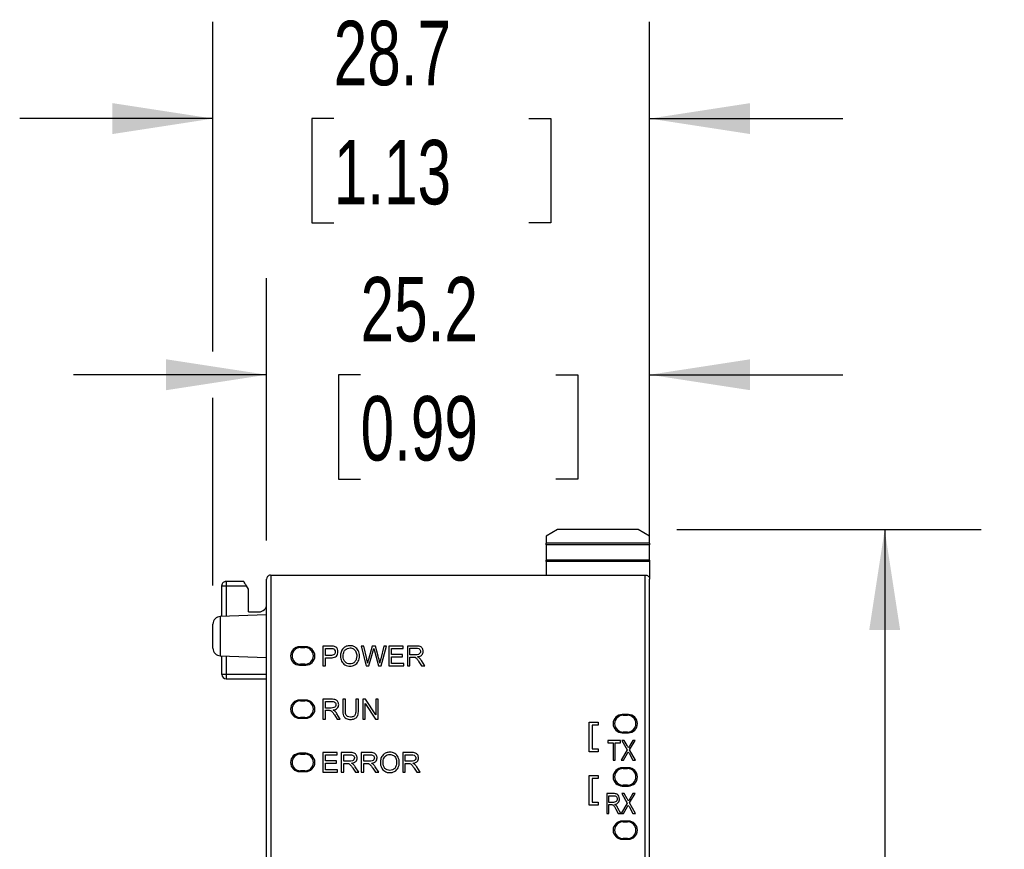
# Model space of a CAD drawing. Header units: millimetres. Extents: x 0 to 559, y 0 to 432.
# Tile 9 of 24: x 116 to 181, y 167 to 222. Entities that reach past the tile are written whole.
import ezdxf

# ---------------------------------------------------------------- set-up
doc = ezdxf.new("R2010")
doc.units = ezdxf.units.MM
doc.header["$LTSCALE"] = 2
doc.layers.add('DIMENSIONS', color=140, linetype='Continuous', lineweight=25)
doc.styles.add('SLDTEXTSTYLE0', font='TXT', dxfattribs={"width": 0.7})
doc.dimstyles.new('SLDDIMSTYLE0', dxfattribs={"dimtxt": 4.316016, "dimasz": 6.604, "dimexe": 0, "dimexo": 0.0625, "dimgap": 1.079004, "dimtad": 0, "dimtih": 1, "dimtoh": 1, "dimrnd": 1e-09, "dimzin": 12, "dimdsep": 46, "dimtxsty": 'SLDTEXTSTYLE0', "dimsah": 1, "dimcen": 0.09, "dimadec": 0, "dimazin": 3, "dimtfac": 1, "dimtmove": 0, "dimatfit": 0, "dimfxl": 0, "dimfrac": 2, "dimtolj": 1, "dimtzin": 12, "dimarcsym": 0})
doc.dimstyles.new('SLDDIMSTYLE1', dxfattribs={"dimtxt": 4.316016, "dimasz": 6.604, "dimexe": 0, "dimexo": 0.0625, "dimgap": 1.079004, "dimtad": 0, "dimtih": 1, "dimtoh": 1, "dimrnd": 1e-09, "dimzin": 4, "dimdsep": 46, "dimtxsty": 'SLDTEXTSTYLE0', "dimsah": 1, "dimcen": 0.09, "dimadec": 0, "dimazin": 1, "dimtfac": 1, "dimtofl": 0, "dimtmove": 0, "dimatfit": 3, "dimfxl": 0, "dimfrac": 2, "dimtolj": 1, "dimtzin": 12, "dimarcsym": 0})

# ---------------------------------------------------------------- blocks, each defined once
blk = doc.blocks.new('_D')
at = {"layer": 'DIMENSIONS'}
for p, q in [((132.053, 187.356), (132.053, 204.589)), ((157.223, 187.356), (157.223, 204.589)), ((132.053, 198.239), (119.353, 198.239)), ((138.226, 198.239), (136.776, 198.239)), ((136.776, 198.239), (136.776, 191.38)), ((151.051, 198.239), (152.5, 198.239)), ((152.5, 198.239), (152.5, 191.38)), ((157.223, 198.239), (169.923, 198.239)), ((136.776, 191.38), (138.226, 191.38)), ((152.5, 191.38), (151.051, 191.38))]:
    blk.add_line(p, q, dxfattribs=at)
for points in [[(132.053, 198.239), (125.449, 199.255), (125.449, 197.223)], [(157.223, 198.239), (163.827, 197.223), (163.827, 199.255)]]:
    blk.add_solid(points, dxfattribs=at)
at = {"layer": 'DIMENSIONS', "char_height": 4.2333, "attachment_point": 1, "style": 'SLDTEXTSTYLE0'}
for s, insert in [('25.2', (138.226, 204.662)), ('0.99', (138.226, 196.837))]:
    blk.add_mtext(s, dxfattribs=dict(at, insert=insert))
blk = doc.blocks.new('_D_1')
at = {"layer": 'DIMENSIONS'}
for p, q in [((159.013, 188.062), (179.017, 188.062)), ((172.667, 188.062), (172.667, 147.888)), ((166.254, 140.062), (164.804, 140.062)), ((164.804, 140.062), (164.804, 133.203)), ((179.079, 140.062), (180.529, 140.062)), ((180.529, 140.062), (180.529, 133.203)), ((164.804, 133.203), (166.254, 133.203)), ((180.529, 133.203), (179.079, 133.203)), ((172.667, 92.062), (172.667, 132.236)), ((159.013, 92.062), (179.017, 92.062))]:
    blk.add_line(p, q, dxfattribs=at)
for points in [[(172.667, 188.062), (171.651, 181.458), (173.683, 181.458)], [(172.667, 92.062), (173.683, 98.666), (171.651, 98.666)]]:
    blk.add_solid(points, dxfattribs=at)
at = {"layer": 'DIMENSIONS', "char_height": 4.2333, "attachment_point": 1, "style": 'SLDTEXTSTYLE0'}
for s, insert in [('96.0', (166.254, 146.485)), ('3.78', (166.254, 138.66))]:
    blk.add_mtext(s, dxfattribs=dict(at, insert=insert))
blk = doc.blocks.new('_D_2')
at = {"layer": 'DIMENSIONS'}
for p, q in [((128.525, 199.763), (128.525, 221.422)), ((157.223, 187.356), (157.223, 221.422)), ((128.525, 215.072), (115.825, 215.072)), ((136.461, 215.072), (135.012, 215.072)), ((135.012, 215.072), (135.012, 208.213)), ((149.287, 215.072), (150.736, 215.072)), ((150.736, 215.072), (150.736, 208.213)), ((157.223, 215.072), (169.923, 215.072)), ((135.012, 208.213), (136.461, 208.213)), ((150.736, 208.213), (149.287, 208.213)), ((128.525, 184.394), (128.525, 196.715))]:
    blk.add_line(p, q, dxfattribs=at)
for points in [[(128.525, 215.072), (121.921, 216.088), (121.921, 214.056)], [(157.223, 215.072), (163.827, 214.056), (163.827, 216.088)]]:
    blk.add_solid(points, dxfattribs=at)
at = {"layer": 'DIMENSIONS', "char_height": 4.2333, "attachment_point": 1, "style": 'SLDTEXTSTYLE0'}
for s, insert in [('28.7', (136.461, 221.496)), ('1.13', (136.461, 213.67))]:
    blk.add_mtext(s, dxfattribs=dict(at, insert=insert))

msp = doc.modelspace()

# ---------------------------------------------------------------- linework, layer by layer
for p, q in [((151.173, 188.062), (150.423, 187.629)), ((156.473, 188.062), (151.173, 188.062)), ((157.223, 187.629), (156.473, 188.062)), ((150.423, 187.629), (150.423, 187.162)), ((157.223, 187.162), (150.423, 187.162)), ((150.423, 187.062), (150.423, 187.162)), ((157.223, 187.062), (150.423, 187.062)), ((157.223, 187.062), (150.423, 187.062)), ((150.423, 187.062), (150.423, 187.062)), ((150.423, 187.062), (150.423, 186.062)), ((157.223, 187.162), (157.223, 187.629)), ((157.223, 187.162), (157.223, 187.062)), ((157.223, 187.062), (157.223, 187.062)), ((157.223, 186.062), (157.223, 187.062)), ((150.423, 185.962), (150.423, 186.062)), ((157.223, 186.062), (150.423, 186.062)), ((150.423, 185.962), (150.423, 185.066)), ((157.223, 185.962), (150.423, 185.962)), ((157.223, 186.062), (157.223, 185.962)), ((157.223, 185.962), (157.223, 184.816)), ((132.303, 185.066), (132.353, 185.066)), ((132.353, 95.063), (132.353, 185.066)), ((132.353, 185.066), (156.923, 185.066)), ((156.923, 95.063), (156.923, 185.066)), ((156.923, 185.066), (156.973, 185.066)), ((130.553, 184.659), (129.385, 184.659)), ((132.053, 182.59), (132.053, 184.816)), ((157.223, 95.313), (157.223, 184.816)), ((157.223, 183.062), (157.223, 184.816)), ((129.105, 184.362), (129.385, 184.362)), ((129.105, 182.357), (129.105, 184.362)), ((129.385, 184.362), (130.731, 184.362)), ((129.385, 184.362), (129.385, 182.367)), ((130.853, 184.159), (130.731, 184.362)), ((130.853, 182.659), (130.853, 184.159)), ((130.853, 182.659), (131.553, 182.659)), ((132.053, 96.079), (132.053, 182.59)), ((132.053, 182.59), (132.053, 182.59)), ((128.525, 181.062), (128.525, 181.854)), ((132.053, 182.46), (129.007, 182.354)), ((129.007, 182.354), (129.007, 179.77)), ((128.525, 180.27), (128.525, 181.062)), ((134.623, 180.362), (134.223, 180.362)), ((134.273, 180.312), (134.573, 180.312)), ((135.748, 180.413), (135.748, 179.113)), ((136.239, 180.413), (135.748, 180.413)), ((135.92, 179.795), (135.92, 180.26)), ((135.92, 180.26), (136.253, 180.26)), ((138.254, 180.413), (138.599, 179.113)), ((138.431, 180.413), (138.254, 180.413)), ((138.629, 179.561), (138.431, 180.413)), ((138.99, 180.413), (138.742, 179.536)), ((138.775, 179.113), (139.051, 180.104)), ((139.197, 180.413), (138.99, 180.413)), ((139.13, 180.104), (139.404, 179.113)), ((139.383, 179.755), (139.197, 180.413)), ((139.753, 180.413), (139.549, 179.578)), ((139.57, 179.113), (139.926, 180.413)), ((139.926, 180.413), (139.753, 180.413)), ((140.09, 180.413), (140.09, 179.113)), ((141.03, 180.413), (140.09, 180.413)), ((140.262, 180.26), (141.03, 180.26)), ((140.262, 179.862), (140.262, 180.26)), ((141.03, 180.26), (141.03, 180.413)), ((141.3, 180.413), (141.3, 179.113)), ((141.877, 180.413), (141.3, 180.413)), ((141.473, 179.84), (141.473, 180.27)), ((141.473, 180.27), (141.884, 180.27)), ((129.007, 179.77), (132.053, 179.664)), ((129.105, 178.562), (129.105, 179.767)), ((129.385, 179.757), (129.385, 178.562)), ((136.257, 179.795), (135.92, 179.795)), ((135.92, 179.113), (135.92, 179.642)), ((135.92, 179.642), (136.254, 179.642)), ((140.981, 179.862), (140.262, 179.862)), ((140.262, 179.709), (140.981, 179.709)), ((140.262, 179.267), (140.262, 179.709)), ((141.06, 179.267), (140.262, 179.267)), ((140.981, 179.709), (140.981, 179.862)), ((141.06, 179.113), (141.06, 179.267)), ((141.842, 179.84), (141.473, 179.84)), ((141.473, 179.113), (141.473, 179.691)), ((141.473, 179.691), (141.672, 179.691)), ((142.058, 179.384), (142.23, 179.113)), ((142.446, 179.113), (142.22, 179.467)), ((134.223, 179.162), (134.623, 179.162)), ((134.573, 179.212), (134.273, 179.212)), ((135.748, 179.113), (135.92, 179.113)), ((138.599, 179.113), (138.775, 179.113)), ((139.404, 179.113), (139.57, 179.113)), ((140.09, 179.113), (141.06, 179.113)), ((141.3, 179.113), (141.473, 179.113)), ((142.23, 179.113), (142.446, 179.113)), ((129.105, 178.562), (129.385, 178.562)), ((129.385, 178.562), (132.053, 178.562)), ((129.385, 178.262), (132.053, 178.262)), ((134.623, 176.862), (134.223, 176.862)), ((134.273, 176.812), (134.573, 176.812)), ((135.748, 176.913), (135.748, 175.613)), ((136.325, 176.913), (135.748, 176.913)), ((135.92, 176.77), (136.332, 176.77)), ((135.92, 176.34), (135.92, 176.77)), ((137.06, 176.913), (137.06, 176.162)), ((137.232, 176.913), (137.06, 176.913)), ((137.232, 176.163), (137.232, 176.913)), ((138.082, 176.913), (137.91, 176.913)), ((137.91, 176.913), (137.91, 176.163)), ((138.082, 176.162), (138.082, 176.913)), ((138.367, 176.913), (138.367, 175.613)), ((138.544, 176.913), (138.367, 176.913)), ((139.226, 175.893), (138.544, 176.913)), ((139.226, 176.913), (139.226, 175.893)), ((139.391, 176.913), (139.226, 176.913)), ((139.391, 175.613), (139.391, 176.913)), ((136.29, 176.34), (135.92, 176.34)), ((135.92, 175.613), (135.92, 176.191)), ((135.92, 176.191), (136.12, 176.191)), ((138.532, 176.635), (139.215, 175.613)), ((138.532, 175.613), (138.532, 176.635)), ((134.223, 175.662), (134.623, 175.662)), ((134.573, 175.712), (134.273, 175.712)), ((135.748, 175.613), (135.92, 175.613)), ((136.506, 175.884), (136.678, 175.613)), ((136.894, 175.613), (136.668, 175.967)), ((136.678, 175.613), (136.894, 175.613)), ((138.367, 175.613), (138.532, 175.613)), ((139.215, 175.613), (139.391, 175.613)), ((153.248, 173.463), (153.248, 175.413)), ((153.248, 175.413), (153.848, 175.413)), ((153.848, 175.413), (153.848, 175.213)), ((155.823, 175.912), (155.423, 175.912)), ((155.473, 175.862), (155.773, 175.862)), ((153.848, 175.213), (153.448, 175.213)), ((153.448, 175.213), (153.448, 173.663)), ((155.423, 174.712), (155.823, 174.712)), ((155.773, 174.762), (155.473, 174.762)), ((154.485, 174.213), (154.485, 174.06)), ((155.31, 174.213), (154.485, 174.213)), ((154.485, 174.06), (154.828, 174.06)), ((154.828, 174.06), (154.828, 172.913)), ((154.965, 174.06), (155.31, 174.06)), ((154.965, 172.913), (154.965, 174.06)), ((155.31, 174.06), (155.31, 174.213)), ((155.393, 174.213), (155.747, 173.591)), ((155.556, 174.213), (155.393, 174.213)), ((155.745, 173.88), (155.556, 174.213)), ((155.905, 173.601), (156.27, 174.213)), ((156.12, 174.213), (155.911, 173.868)), ((156.27, 174.213), (156.12, 174.213)), ((136.688, 173.413), (135.748, 173.413)), ((135.748, 173.413), (135.748, 172.113)), ((136.688, 173.26), (136.688, 173.413)), ((136.959, 173.413), (136.959, 172.113)), ((137.535, 173.413), (136.959, 173.413)), ((138.27, 173.413), (138.27, 172.113)), ((138.847, 173.413), (138.27, 173.413)), ((141.571, 173.413), (140.995, 173.413)), ((140.995, 173.413), (140.995, 172.113)), ((153.848, 173.463), (153.248, 173.463)), ((153.448, 173.663), (153.848, 173.663)), ((153.848, 173.663), (153.848, 173.463)), ((155.747, 173.591), (155.345, 172.913)), ((156.298, 172.913), (155.905, 173.601)), ((134.623, 173.362), (134.223, 173.362)), ((134.273, 173.312), (134.573, 173.312)), ((135.92, 173.26), (136.688, 173.26)), ((135.92, 172.862), (135.92, 173.26)), ((136.64, 172.862), (135.92, 172.862)), ((136.64, 172.709), (136.64, 172.862)), ((137.131, 173.27), (137.542, 173.27)), ((137.131, 172.84), (137.131, 173.27)), ((137.501, 172.84), (137.131, 172.84)), ((138.442, 173.27), (138.854, 173.27)), ((138.442, 172.84), (138.442, 173.27)), ((138.812, 172.84), (138.442, 172.84)), ((141.167, 172.84), (141.167, 173.27)), ((141.167, 173.27), (141.578, 173.27)), ((141.536, 172.84), (141.167, 172.84)), ((154.828, 172.913), (154.965, 172.913)), ((155.345, 172.913), (155.51, 172.913)), ((155.51, 172.913), (155.771, 173.367)), ((155.866, 173.377), (156.128, 172.913)), ((156.128, 172.913), (156.298, 172.913)), ((134.223, 172.162), (134.623, 172.162)), ((134.573, 172.212), (134.273, 172.212)), ((135.748, 172.113), (136.719, 172.113)), ((135.92, 172.709), (136.64, 172.709)), ((135.92, 172.267), (135.92, 172.709)), ((136.719, 172.267), (135.92, 172.267)), ((136.719, 172.113), (136.719, 172.267)), ((136.959, 172.113), (137.131, 172.113)), ((137.131, 172.691), (137.33, 172.691)), ((137.131, 172.113), (137.131, 172.691)), ((137.716, 172.384), (137.888, 172.113)), ((138.105, 172.113), (137.878, 172.467)), ((137.888, 172.113), (138.105, 172.113)), ((138.27, 172.113), (138.442, 172.113)), ((138.442, 172.691), (138.642, 172.691)), ((138.442, 172.113), (138.442, 172.691)), ((139.028, 172.384), (139.2, 172.113)), ((139.416, 172.113), (139.19, 172.467)), ((139.2, 172.113), (139.416, 172.113)), ((140.995, 172.113), (141.167, 172.113)), ((141.167, 172.691), (141.366, 172.691)), ((141.167, 172.113), (141.167, 172.691)), ((141.752, 172.384), (141.924, 172.113)), ((142.14, 172.113), (141.914, 172.467)), ((141.924, 172.113), (142.14, 172.113)), ((155.823, 172.412), (155.423, 172.412)), ((155.473, 172.362), (155.773, 172.362)), ((153.248, 169.963), (153.248, 171.913)), ((153.248, 171.913), (153.848, 171.913)), ((153.848, 171.713), (153.448, 171.713)), ((153.448, 171.713), (153.448, 170.163)), ((153.848, 171.913), (153.848, 171.713)), ((155.423, 171.212), (155.823, 171.212)), ((155.773, 171.262), (155.473, 171.262)), ((154.404, 170.713), (154.404, 169.413)), ((154.865, 170.713), (154.404, 170.713)), ((154.541, 170.57), (154.87, 170.57)), ((154.541, 170.14), (154.541, 170.57)), ((155.556, 170.713), (155.393, 170.713)), ((155.393, 170.713), (155.747, 170.091)), ((155.745, 170.38), (155.556, 170.713)), ((155.905, 170.101), (156.27, 170.713)), ((156.12, 170.713), (155.911, 170.368)), ((156.27, 170.713), (156.12, 170.713)), ((153.848, 169.963), (153.248, 169.963)), ((153.448, 170.163), (153.848, 170.163)), ((153.848, 170.163), (153.848, 169.963)), ((154.837, 170.14), (154.541, 170.14)), ((154.541, 169.991), (154.701, 169.991)), ((154.541, 169.413), (154.541, 169.991)), ((155.009, 169.684), (155.147, 169.413)), ((155.32, 169.413), (155.139, 169.767)), ((155.747, 170.091), (155.345, 169.413)), ((155.51, 169.413), (155.771, 169.867)), ((155.866, 169.877), (156.128, 169.413)), ((156.298, 169.413), (155.905, 170.101)), ((154.404, 169.413), (154.541, 169.413)), ((155.147, 169.413), (155.32, 169.413)), ((155.345, 169.413), (155.51, 169.413)), ((155.823, 168.912), (155.423, 168.912)), ((156.128, 169.413), (156.298, 169.413)), ((155.473, 168.862), (155.773, 168.862)), ((155.423, 167.712), (155.823, 167.712)), ((155.773, 167.762), (155.473, 167.762))]:
    msp.add_line(p, q)
for centre, radius, start, end in [((131.553, 183.159), 0.5, 270, 0), ((129.025, 181.854), 0.5, 92, 180), ((129.025, 180.27), 0.5, 180, 268), ((134.223, 179.762), 0.6, 90, 270), ((134.273, 179.762), 0.55, 90, 270), ((134.573, 179.762), 0.55, 270, 90), ((134.623, 179.762), 0.6, 270, 90), ((133.133, 178.287), 5.642, 10.29728, 13.05629), ((129.385, 178.542), 0.28, 180, 270), ((134.223, 176.262), 0.6, 90, 270), ((134.273, 176.262), 0.55, 90, 270), ((134.573, 176.262), 0.55, 270, 90), ((134.623, 176.262), 0.6, 270, 90), ((155.423, 175.312), 0.6, 90, 270), ((155.473, 175.312), 0.55, 90, 270), ((155.773, 175.312), 0.55, 270, 90), ((155.823, 175.312), 0.6, 270, 90), ((134.223, 172.762), 0.6, 90, 270), ((134.273, 172.762), 0.55, 90, 270), ((134.573, 172.762), 0.55, 270, 90), ((134.623, 172.762), 0.6, 270, 90), ((155.423, 171.812), 0.6, 90, 270), ((155.473, 171.812), 0.55, 90, 270), ((155.773, 171.812), 0.55, 270, 90), ((155.823, 171.812), 0.6, 270, 90), ((155.423, 168.312), 0.6, 90, 270), ((155.823, 168.312), 0.6, 270, 90), ((155.473, 168.312), 0.55, 90, 270), ((155.773, 168.312), 0.55, 270, 90)]:
    msp.add_arc(centre, radius, start, end)
for points, knots in [([(132.303, 185.066), (132.262, 185.066), (132.223, 185.056), (132.159, 185.023), (132.133, 185.001), (132.072, 184.929), (132.053, 184.872), (132.053, 184.816)], [0, 0, 0, 0, 0.25, 0.25, 0.5, 0.5, 1, 1, 1, 1]), ([(156.973, 185.066), (157.015, 185.066), (157.054, 185.056), (157.118, 185.023), (157.144, 185.001), (157.205, 184.929), (157.223, 184.873), (157.223, 184.816)], [0, 0, 0, 0, 0.25, 0.25, 0.5, 0.5, 1, 1, 1, 1]), ([(129.353, 184.659), (129.357, 184.659), (129.361, 184.659), (129.365, 184.659), (129.37, 184.659), (129.375, 184.659), (129.38, 184.659), (129.381, 184.659), (129.383, 184.659), (129.385, 184.659)], [0, 0, 0, 0, 0.00001480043, 0.00001480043, 0.00001480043, 0.00002961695, 0.00002961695, 0.00002961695, 0.00003470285, 0.00003470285, 0.00003470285, 0.00003470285]), ([(129.385, 184.659), (129.385, 184.647), (129.385, 184.612), (129.385, 184.503), (129.385, 184.434), (129.385, 184.362)], [0, 0, 0, 0, 0.5, 0.5, 1, 1, 1, 1]), ([(130.731, 184.362), (130.691, 184.429), (130.651, 184.495), (130.586, 184.604), (130.561, 184.646), (130.553, 184.659)], [0, 0, 0, 0, 0.5, 0.5, 1, 1, 1, 1]), ([(129.105, 184.362), (129.105, 184.364), (129.105, 184.368), (129.105, 184.375), (129.105, 184.38), (129.105, 184.383), (129.105, 184.382), (129.105, 184.382)], [0, 0, 0, 0, 0.132117, 0.372442, 0.525328, 0.761723, 1, 1, 1, 1]), ([(136.253, 180.26), (136.28, 180.26), (136.333, 180.259), (136.387, 180.255), (136.413, 180.248)], [0, 0, 0, 0, 0.500291, 1, 1, 1, 1]), ([(136.413, 180.248), (136.435, 180.242), (136.477, 180.223), (136.509, 180.19), (136.522, 180.171)], [0, 0, 0, 0, 0.499865, 1, 1, 1, 1]), ([(136.563, 180.032), (136.563, 180), (136.555, 179.935), (136.517, 179.879), (136.493, 179.857)], [0, 0, 0, 0, 0.501031, 1, 1, 1, 1]), ([(136.635, 179.757), (136.67, 179.794), (136.725, 179.883), (136.741, 179.986), (136.741, 180.037)], [0, 0, 0, 0, 0.499723, 1, 1, 1, 1]), ([(137.081, 180.253), (137.019, 180.187), (136.927, 180.021), (136.907, 179.838), (136.907, 179.747)], [0, 0, 0, 0, 0.498953, 1, 1, 1, 1]), ([(137.53, 180.436), (137.447, 180.436), (137.279, 180.411), (137.138, 180.313), (137.081, 180.253)], [0, 0, 0, 0, 0.50045, 1, 1, 1, 1]), ([(137.085, 179.744), (137.085, 179.8), (137.092, 179.913), (137.133, 180.059), (137.189, 180.137), (137.216, 180.162)], [0, 0, 0, 0, 0.37538, 0.749992, 1, 1, 1, 1]), ([(137.216, 180.162), (137.258, 180.202), (137.356, 180.268), (137.473, 180.288), (137.531, 180.288)], [0, 0, 0, 0, 0.500011, 1, 1, 1, 1]), ([(137.854, 180.35), (137.806, 180.379), (137.7, 180.423), (137.586, 180.436), (137.53, 180.436)], [0, 0, 0, 0, 0.499889, 1, 1, 1, 1]), ([(137.762, 180.223), (137.797, 180.201), (137.86, 180.147), (137.903, 180.076), (137.919, 180.039)], [0, 0, 0, 0, 0.499858, 1, 1, 1, 1]), ([(138.074, 180.11), (138.05, 180.159), (137.988, 180.252), (137.901, 180.322), (137.854, 180.35)], [0, 0, 0, 0, 0.500045, 1, 1, 1, 1]), ([(139.089, 180.256), (139.094, 180.231), (139.109, 180.18), (139.123, 180.129), (139.13, 180.104)], [0, 0, 0, 0, 0.499956, 1, 1, 1, 1]), ([(142.141, 180.378), (142.1, 180.394), (142.011, 180.41), (141.922, 180.413), (141.877, 180.413)], [0, 0, 0, 0, 0.499563, 1, 1, 1, 1]), ([(141.884, 180.27), (141.939, 180.27), (142.017, 180.262), (142.081, 180.222), (142.095, 180.21)], [0, 0, 0, 0, 0.748954, 1, 1, 1, 1]), ([(142.095, 180.21), (142.116, 180.191), (142.152, 180.145), (142.162, 180.087), (142.162, 180.059)], [0, 0, 0, 0, 0.499949, 1, 1, 1, 1]), ([(142.285, 180.254), (142.268, 180.282), (142.228, 180.333), (142.171, 180.367), (142.141, 180.378)], [0, 0, 0, 0, 0.500265, 1, 1, 1, 1]), ([(142.25, 179.826), (142.279, 179.856), (142.327, 179.93), (142.34, 180.016), (142.34, 180.059)], [0, 0, 0, 0, 0.499747, 1, 1, 1, 1]), ([(136.254, 179.642), (136.288, 179.642), (136.42, 179.647), (136.567, 179.683), (136.635, 179.757)], [0, 0, 0, 0, 0.253767, 1, 1, 1, 1]), ([(136.493, 179.857), (136.462, 179.83), (136.38, 179.8), (136.298, 179.795), (136.257, 179.795)], [0, 0, 0, 0, 0.498008, 1, 1, 1, 1]), ([(136.982, 179.422), (137.006, 179.372), (137.067, 179.279), (137.154, 179.208), (137.201, 179.179)], [0, 0, 0, 0, 0.500031, 1, 1, 1, 1]), ([(137.211, 179.373), (137.166, 179.422), (137.099, 179.543), (137.085, 179.677), (137.085, 179.744)], [0, 0, 0, 0, 0.49899, 1, 1, 1, 1]), ([(137.528, 179.238), (137.469, 179.238), (137.349, 179.258), (137.251, 179.33), (137.211, 179.373)], [0, 0, 0, 0, 0.500212, 1, 1, 1, 1]), ([(137.848, 179.375), (137.808, 179.331), (137.708, 179.258), (137.587, 179.238), (137.528, 179.238)], [0, 0, 0, 0, 0.499736, 1, 1, 1, 1]), ([(137.845, 179.171), (137.893, 179.198), (137.983, 179.266), (138.046, 179.359), (138.071, 179.408)], [0, 0, 0, 0, 0.499854, 1, 1, 1, 1]), ([(137.973, 179.763), (137.973, 179.693), (137.96, 179.554), (137.894, 179.426), (137.848, 179.375)], [0, 0, 0, 0, 0.501194, 1, 1, 1, 1]), ([(138.742, 179.536), (138.731, 179.496), (138.713, 179.415), (138.693, 179.335), (138.684, 179.295)], [0, 0, 0, 0, 0.49999, 1, 1, 1, 1]), ([(141.974, 179.705), (142.049, 179.715), (142.152, 179.742), (142.233, 179.807), (142.25, 179.826)], [0, 0, 0, 0, 0.748818, 1, 1, 1, 1]), ([(137.201, 179.179), (137.249, 179.15), (137.357, 179.104), (137.472, 179.091), (137.529, 179.091)], [0, 0, 0, 0, 0.49981, 1, 1, 1, 1]), ([(129.105, 178.542), (129.105, 178.542), (129.105, 178.542), (129.105, 178.542), (129.105, 178.543), (129.105, 178.544), (129.105, 178.545), (129.105, 178.546), (129.105, 178.547), (129.105, 178.549), (129.105, 178.551), (129.105, 178.554), (129.105, 178.557), (129.105, 178.559), (129.105, 178.56), (129.105, 178.562)], [0.00521018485, 0.00521018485, 0.00521018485, 0.00521018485, 0.00521211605, 0.00521211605, 0.00521211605, 0.00522115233, 0.00522115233, 0.00522115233, 0.00522698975, 0.00522698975, 0.00522698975, 0.00523610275, 0.00523610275, 0.00523610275, 0.00524107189, 0.00524107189, 0.00524107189, 0.00524107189]), ([(129.385, 178.562), (129.385, 178.484), (129.385, 178.405), (129.385, 178.295), (129.385, 178.262), (129.385, 178.262)], [0, 0, 0, 0, 0.5, 0.5, 1, 1, 1, 1]), ([(136.589, 176.878), (136.547, 176.894), (136.458, 176.91), (136.369, 176.913), (136.325, 176.913)], [0, 0, 0, 0, 0.499563, 1, 1, 1, 1]), ([(136.332, 176.77), (136.387, 176.77), (136.465, 176.762), (136.529, 176.722), (136.543, 176.71)], [0, 0, 0, 0, 0.748954, 1, 1, 1, 1]), ([(136.543, 176.71), (136.564, 176.691), (136.6, 176.645), (136.61, 176.587), (136.61, 176.559)], [0, 0, 0, 0, 0.499949, 1, 1, 1, 1]), ([(136.733, 176.754), (136.716, 176.782), (136.675, 176.833), (136.619, 176.867), (136.589, 176.878)], [0, 0, 0, 0, 0.500265, 1, 1, 1, 1]), ([(136.421, 176.205), (136.497, 176.215), (136.6, 176.242), (136.681, 176.307), (136.698, 176.326)], [0, 0, 0, 0, 0.748818, 1, 1, 1, 1]), ([(136.698, 176.326), (136.727, 176.356), (136.775, 176.43), (136.788, 176.516), (136.788, 176.559)], [0, 0, 0, 0, 0.499747, 1, 1, 1, 1]), ([(137.06, 176.162), (137.06, 176.107), (137.065, 175.997), (137.088, 175.887), (137.109, 175.836)], [0, 0, 0, 0, 0.500476, 1, 1, 1, 1]), ([(137.263, 175.913), (137.247, 175.952), (137.235, 176.037), (137.232, 176.121), (137.232, 176.163)], [0, 0, 0, 0, 0.499408, 1, 1, 1, 1]), ([(137.91, 176.163), (137.91, 176.105), (137.904, 175.992), (137.869, 175.874), (137.83, 175.832)], [0, 0, 0, 0, 0.502495, 1, 1, 1, 1]), ([(138.038, 175.851), (138.057, 175.9), (138.078, 176.005), (138.082, 176.11), (138.082, 176.162)], [0, 0, 0, 0, 0.499604, 1, 1, 1, 1]), ([(137.109, 175.836), (137.125, 175.797), (137.17, 175.725), (137.239, 175.674), (137.275, 175.654)], [0, 0, 0, 0, 0.499922, 1, 1, 1, 1]), ([(137.371, 175.79), (137.347, 175.803), (137.302, 175.838), (137.273, 175.887), (137.263, 175.913)], [0, 0, 0, 0, 0.499971, 1, 1, 1, 1]), ([(137.83, 175.832), (137.813, 175.815), (137.733, 175.757), (137.631, 175.746), (137.559, 175.746)], [0, 0, 0, 0, 0.251335, 1, 1, 1, 1]), ([(137.574, 175.591), (137.653, 175.591), (137.76, 175.603), (137.855, 175.649), (137.878, 175.663)], [0, 0, 0, 0, 0.749158, 1, 1, 1, 1]), ([(137.878, 175.663), (137.913, 175.685), (137.979, 175.739), (138.023, 175.812), (138.038, 175.851)], [0, 0, 0, 0, 0.500245, 1, 1, 1, 1]), ([(137.8, 173.378), (137.758, 173.394), (137.669, 173.41), (137.58, 173.413), (137.535, 173.413)], [0, 0, 0, 0, 0.499563, 1, 1, 1, 1]), ([(139.111, 173.378), (139.069, 173.394), (138.98, 173.41), (138.891, 173.413), (138.847, 173.413)], [0, 0, 0, 0, 0.499563, 1, 1, 1, 1]), ([(140.149, 173.436), (140.067, 173.436), (139.899, 173.411), (139.757, 173.313), (139.701, 173.253)], [0, 0, 0, 0, 0.50045, 1, 1, 1, 1]), ([(140.474, 173.35), (140.425, 173.379), (140.32, 173.423), (140.206, 173.436), (140.149, 173.436)], [0, 0, 0, 0, 0.499889, 1, 1, 1, 1]), ([(141.835, 173.378), (141.794, 173.394), (141.705, 173.41), (141.616, 173.413), (141.571, 173.413)], [0, 0, 0, 0, 0.499563, 1, 1, 1, 1]), ([(137.542, 173.27), (137.598, 173.27), (137.675, 173.262), (137.739, 173.222), (137.753, 173.21)], [0, 0, 0, 0, 0.748954, 1, 1, 1, 1]), ([(137.632, 172.705), (137.708, 172.715), (137.811, 172.742), (137.891, 172.807), (137.909, 172.826)], [0, 0, 0, 0, 0.748818, 1, 1, 1, 1]), ([(137.753, 173.21), (137.774, 173.191), (137.81, 173.145), (137.821, 173.087), (137.821, 173.059)], [0, 0, 0, 0, 0.499949, 1, 1, 1, 1]), ([(137.944, 173.254), (137.927, 173.282), (137.886, 173.333), (137.829, 173.367), (137.8, 173.378)], [0, 0, 0, 0, 0.500265, 1, 1, 1, 1]), ([(137.909, 172.826), (137.938, 172.856), (137.985, 172.93), (137.998, 173.016), (137.998, 173.059)], [0, 0, 0, 0, 0.499747, 1, 1, 1, 1]), ([(138.854, 173.27), (138.909, 173.27), (138.987, 173.262), (139.051, 173.222), (139.065, 173.21)], [0, 0, 0, 0, 0.748954, 1, 1, 1, 1]), ([(138.943, 172.705), (139.019, 172.715), (139.122, 172.742), (139.203, 172.807), (139.22, 172.826)], [0, 0, 0, 0, 0.748818, 1, 1, 1, 1]), ([(139.065, 173.21), (139.086, 173.191), (139.122, 173.145), (139.132, 173.087), (139.132, 173.059)], [0, 0, 0, 0, 0.499949, 1, 1, 1, 1]), ([(139.255, 173.254), (139.238, 173.282), (139.197, 173.333), (139.141, 173.367), (139.111, 173.378)], [0, 0, 0, 0, 0.500265, 1, 1, 1, 1]), ([(139.22, 172.826), (139.249, 172.856), (139.297, 172.93), (139.31, 173.016), (139.31, 173.059)], [0, 0, 0, 0, 0.499747, 1, 1, 1, 1]), ([(139.701, 173.253), (139.638, 173.187), (139.546, 173.021), (139.527, 172.838), (139.527, 172.747)], [0, 0, 0, 0, 0.498953, 1, 1, 1, 1]), ([(139.704, 172.744), (139.704, 172.8), (139.711, 172.913), (139.753, 173.059), (139.808, 173.137), (139.836, 173.162)], [0, 0, 0, 0, 0.37538, 0.749992, 1, 1, 1, 1]), ([(139.836, 173.162), (139.877, 173.202), (139.976, 173.268), (140.093, 173.288), (140.15, 173.288)], [0, 0, 0, 0, 0.500011, 1, 1, 1, 1]), ([(140.382, 173.223), (140.416, 173.201), (140.479, 173.147), (140.522, 173.076), (140.539, 173.039)], [0, 0, 0, 0, 0.499858, 1, 1, 1, 1]), ([(140.593, 172.763), (140.593, 172.693), (140.579, 172.554), (140.514, 172.426), (140.467, 172.375)], [0, 0, 0, 0, 0.501194, 1, 1, 1, 1]), ([(140.694, 173.11), (140.67, 173.159), (140.608, 173.252), (140.521, 173.322), (140.474, 173.35)], [0, 0, 0, 0, 0.500045, 1, 1, 1, 1]), ([(141.578, 173.27), (141.634, 173.27), (141.711, 173.262), (141.775, 173.222), (141.789, 173.21)], [0, 0, 0, 0, 0.748954, 1, 1, 1, 1]), ([(141.668, 172.705), (141.743, 172.715), (141.847, 172.742), (141.927, 172.807), (141.944, 172.826)], [0, 0, 0, 0, 0.748818, 1, 1, 1, 1]), ([(141.789, 173.21), (141.81, 173.191), (141.846, 173.145), (141.856, 173.087), (141.856, 173.059)], [0, 0, 0, 0, 0.499949, 1, 1, 1, 1]), ([(141.979, 173.254), (141.963, 173.282), (141.922, 173.333), (141.865, 173.367), (141.835, 173.378)], [0, 0, 0, 0, 0.500265, 1, 1, 1, 1]), ([(141.944, 172.826), (141.973, 172.856), (142.021, 172.93), (142.034, 173.016), (142.034, 173.059)], [0, 0, 0, 0, 0.499747, 1, 1, 1, 1]), ([(139.601, 172.422), (139.625, 172.372), (139.687, 172.279), (139.773, 172.208), (139.82, 172.179)], [0, 0, 0, 0, 0.500031, 1, 1, 1, 1]), ([(139.83, 172.373), (139.785, 172.422), (139.718, 172.543), (139.704, 172.677), (139.704, 172.744)], [0, 0, 0, 0, 0.49899, 1, 1, 1, 1]), ([(139.82, 172.179), (139.869, 172.15), (139.976, 172.104), (140.091, 172.091), (140.149, 172.091)], [0, 0, 0, 0, 0.49981, 1, 1, 1, 1]), ([(140.148, 172.238), (140.089, 172.238), (139.969, 172.258), (139.87, 172.33), (139.83, 172.373)], [0, 0, 0, 0, 0.500212, 1, 1, 1, 1]), ([(140.467, 172.375), (140.427, 172.331), (140.328, 172.258), (140.207, 172.238), (140.148, 172.238)], [0, 0, 0, 0, 0.499736, 1, 1, 1, 1]), ([(140.464, 172.171), (140.513, 172.198), (140.602, 172.266), (140.665, 172.359), (140.691, 172.408)], [0, 0, 0, 0, 0.499854, 1, 1, 1, 1]), ([(155.076, 170.678), (155.044, 170.693), (154.972, 170.71), (154.901, 170.713), (154.865, 170.713)], [0, 0, 0, 0, 0.499372, 1, 1, 1, 1]), ([(154.87, 170.57), (154.901, 170.57), (154.962, 170.564), (155.019, 170.533), (155.039, 170.51)], [0, 0, 0, 0, 0.501863, 1, 1, 1, 1]), ([(155.039, 170.51), (155.057, 170.49), (155.086, 170.441), (155.093, 170.386), (155.093, 170.359)], [0, 0, 0, 0, 0.499517, 1, 1, 1, 1]), ([(155.191, 170.554), (155.173, 170.593), (155.138, 170.642), (155.089, 170.672), (155.076, 170.678)], [0, 0, 0, 0, 0.748545, 1, 1, 1, 1]), ([(155.163, 170.126), (155.188, 170.158), (155.225, 170.234), (155.235, 170.317), (155.235, 170.359)], [0, 0, 0, 0, 0.499544, 1, 1, 1, 1]), ([(154.942, 170.005), (154.984, 170.012), (155.068, 170.036), (155.138, 170.091), (155.163, 170.126)], [0, 0, 0, 0, 0.501009, 1, 1, 1, 1])]:
    msp.add_open_spline(points, degree=3, knots=knots)
for points in [[(129.385, 184.662), (129.348, 184.658), (129.275, 184.649), (129.182, 184.585), (129.117, 184.492), (129.109, 184.419), (129.105, 184.382)], [(136.437, 180.401), (136.371, 180.412), (136.305, 180.413), (136.239, 180.413)], [(136.597, 180.34), (136.55, 180.372), (136.493, 180.392), (136.437, 180.401)], [(136.522, 180.171), (136.55, 180.132), (136.563, 180.081), (136.563, 180.032)], [(136.701, 180.215), (136.677, 180.263), (136.641, 180.309), (136.597, 180.34)], [(136.741, 180.037), (136.741, 180.098), (136.728, 180.16), (136.701, 180.215)], [(137.531, 180.288), (137.611, 180.288), (137.694, 180.265), (137.762, 180.223)], [(137.919, 180.039), (137.958, 179.954), (137.973, 179.857), (137.973, 179.763)], [(138.151, 179.762), (138.151, 179.881), (138.127, 180.003), (138.074, 180.11)], [(139.051, 180.104), (139.065, 180.154), (139.077, 180.205), (139.089, 180.256)], [(142.128, 179.942), (142.105, 179.906), (142.067, 179.878), (142.027, 179.864)], [(142.162, 180.059), (142.162, 180.018), (142.15, 179.976), (142.128, 179.942)], [(142.34, 180.059), (142.34, 180.126), (142.32, 180.197), (142.285, 180.254)], [(136.907, 179.747), (136.907, 179.636), (136.933, 179.522), (136.982, 179.422)], [(138.071, 179.408), (138.126, 179.515), (138.151, 179.641), (138.151, 179.762)], [(139.484, 179.295), (139.461, 179.451), (139.426, 179.604), (139.383, 179.755)], [(139.549, 179.578), (139.526, 179.484), (139.503, 179.39), (139.484, 179.295)], [(141.672, 179.691), (141.704, 179.691), (141.736, 179.691), (141.768, 179.684)], [(141.768, 179.684), (141.795, 179.677), (141.822, 179.665), (141.846, 179.65)], [(142.027, 179.864), (141.968, 179.843), (141.904, 179.84), (141.842, 179.84)], [(141.846, 179.65), (141.88, 179.627), (141.908, 179.595), (141.933, 179.563)], [(141.933, 179.563), (141.978, 179.506), (142.019, 179.445), (142.058, 179.384)], [(142.077, 179.64), (142.047, 179.667), (142.01, 179.687), (141.974, 179.705)], [(142.22, 179.467), (142.179, 179.53), (142.132, 179.589), (142.077, 179.64)], [(137.529, 179.091), (137.638, 179.091), (137.749, 179.119), (137.845, 179.171)], [(136.788, 176.559), (136.788, 176.626), (136.768, 176.697), (136.733, 176.754)], [(136.12, 176.191), (136.152, 176.191), (136.184, 176.191), (136.216, 176.184)], [(136.216, 176.184), (136.243, 176.177), (136.27, 176.165), (136.294, 176.15)], [(136.475, 176.364), (136.416, 176.343), (136.352, 176.34), (136.29, 176.34)], [(136.294, 176.15), (136.328, 176.127), (136.356, 176.095), (136.381, 176.063)], [(136.381, 176.063), (136.426, 176.006), (136.467, 175.945), (136.506, 175.884)], [(136.525, 176.14), (136.495, 176.167), (136.458, 176.187), (136.421, 176.205)], [(136.576, 176.442), (136.553, 176.406), (136.515, 176.378), (136.475, 176.364)], [(136.668, 175.967), (136.627, 176.03), (136.58, 176.089), (136.525, 176.14)], [(136.61, 176.559), (136.61, 176.518), (136.598, 176.476), (136.576, 176.442)], [(137.275, 175.654), (137.365, 175.606), (137.472, 175.591), (137.574, 175.591)], [(137.559, 175.746), (137.495, 175.746), (137.427, 175.758), (137.371, 175.79)], [(155.829, 173.72), (155.804, 173.775), (155.775, 173.828), (155.745, 173.88)], [(155.771, 173.367), (155.789, 173.398), (155.805, 173.431), (155.821, 173.464)], [(155.821, 173.464), (155.835, 173.435), (155.85, 173.406), (155.866, 173.377)], [(155.911, 173.868), (155.881, 173.82), (155.853, 173.771), (155.829, 173.72)], [(137.685, 172.864), (137.627, 172.843), (137.563, 172.84), (137.501, 172.84)], [(137.786, 172.942), (137.763, 172.906), (137.725, 172.878), (137.685, 172.864)], [(137.821, 173.059), (137.821, 173.018), (137.808, 172.976), (137.786, 172.942)], [(137.998, 173.059), (137.998, 173.126), (137.979, 173.197), (137.944, 173.254)], [(138.997, 172.864), (138.938, 172.843), (138.874, 172.84), (138.812, 172.84)], [(139.098, 172.942), (139.075, 172.906), (139.037, 172.878), (138.997, 172.864)], [(139.132, 173.059), (139.132, 173.018), (139.12, 172.976), (139.098, 172.942)], [(139.31, 173.059), (139.31, 173.126), (139.29, 173.197), (139.255, 173.254)], [(140.15, 173.288), (140.231, 173.288), (140.314, 173.265), (140.382, 173.223)], [(140.539, 173.039), (140.577, 172.954), (140.593, 172.857), (140.593, 172.763)], [(140.691, 172.408), (140.746, 172.515), (140.77, 172.641), (140.77, 172.762)], [(140.77, 172.762), (140.77, 172.881), (140.746, 173.003), (140.694, 173.11)], [(141.721, 172.864), (141.662, 172.843), (141.598, 172.84), (141.536, 172.84)], [(141.822, 172.942), (141.799, 172.906), (141.761, 172.878), (141.721, 172.864)], [(141.856, 173.059), (141.856, 173.018), (141.844, 172.976), (141.822, 172.942)], [(142.034, 173.059), (142.034, 173.126), (142.014, 173.197), (141.979, 173.254)], [(137.33, 172.691), (137.362, 172.691), (137.395, 172.691), (137.426, 172.684)], [(137.426, 172.684), (137.454, 172.677), (137.48, 172.665), (137.504, 172.65)], [(137.504, 172.65), (137.539, 172.627), (137.566, 172.595), (137.592, 172.563)], [(137.592, 172.563), (137.636, 172.506), (137.677, 172.445), (137.716, 172.384)], [(137.735, 172.64), (137.705, 172.667), (137.669, 172.687), (137.632, 172.705)], [(137.878, 172.467), (137.838, 172.53), (137.79, 172.589), (137.735, 172.64)], [(138.642, 172.691), (138.674, 172.691), (138.706, 172.691), (138.738, 172.684)], [(138.738, 172.684), (138.765, 172.677), (138.792, 172.665), (138.816, 172.65)], [(138.816, 172.65), (138.85, 172.627), (138.878, 172.595), (138.903, 172.563)], [(138.903, 172.563), (138.948, 172.506), (138.989, 172.445), (139.028, 172.384)], [(139.047, 172.64), (139.017, 172.667), (138.98, 172.687), (138.943, 172.705)], [(139.19, 172.467), (139.149, 172.53), (139.102, 172.589), (139.047, 172.64)], [(139.527, 172.747), (139.527, 172.636), (139.553, 172.522), (139.601, 172.422)], [(140.149, 172.091), (140.257, 172.091), (140.369, 172.119), (140.464, 172.171)], [(141.366, 172.691), (141.398, 172.691), (141.431, 172.691), (141.462, 172.684)], [(141.462, 172.684), (141.489, 172.677), (141.516, 172.665), (141.54, 172.65)], [(141.54, 172.65), (141.574, 172.627), (141.602, 172.595), (141.627, 172.563)], [(141.627, 172.563), (141.672, 172.506), (141.713, 172.445), (141.752, 172.384)], [(141.771, 172.64), (141.741, 172.667), (141.704, 172.687), (141.668, 172.705)], [(141.914, 172.467), (141.873, 172.53), (141.826, 172.589), (141.771, 172.64)], [(155.065, 170.242), (155.048, 170.208), (155.019, 170.179), (154.985, 170.164)], [(155.093, 170.359), (155.093, 170.319), (155.084, 170.277), (155.065, 170.242)], [(155.235, 170.359), (155.235, 170.426), (155.221, 170.494), (155.191, 170.554)], [(155.829, 170.22), (155.804, 170.275), (155.775, 170.328), (155.745, 170.38)], [(155.911, 170.368), (155.881, 170.32), (155.853, 170.271), (155.829, 170.22)], [(154.701, 169.991), (154.726, 169.993), (154.753, 169.99), (154.777, 169.984)], [(154.777, 169.984), (154.8, 169.977), (154.821, 169.964), (154.84, 169.95)], [(154.985, 170.164), (154.939, 170.143), (154.887, 170.14), (154.837, 170.14)], [(154.84, 169.95), (154.869, 169.926), (154.89, 169.894), (154.91, 169.863)], [(154.91, 169.863), (154.946, 169.805), (154.978, 169.745), (155.009, 169.684)], [(155.025, 169.94), (155.002, 169.966), (154.972, 169.987), (154.942, 170.005)], [(155.139, 169.767), (155.107, 169.828), (155.07, 169.888), (155.025, 169.94)], [(155.771, 169.867), (155.789, 169.898), (155.805, 169.931), (155.821, 169.964)], [(155.821, 169.964), (155.835, 169.935), (155.85, 169.906), (155.866, 169.877)]]:
    msp.add_open_spline(points, degree=3)

# ---------------------------------------------------------------- dimensions: what is measured, and where the dimension line sits
at = {"layer": 'DIMENSIONS'}
dim = msp.add_linear_dim(base=(157.223, 215.072), p1=(128.525, 181.854), p2=(157.223, 184.816), dimstyle='SLDDIMSTYLE0', dxfattribs=at)
dim.commit()
dim.dimension.update_dxf_attribs({"geometry": '_D_2', "text_midpoint": (142.874, 215.072), "dimtype": 160})
for base, p1, p2, angle, dimstyle, picture, middle in [((132.053, 198.239), (157.223, 184.816), (132.053, 184.816), 0, 'SLDDIMSTYLE0', '_D', (144.638, 198.239)), ((172.667, 92.062), (156.473, 188.062), (156.473, 92.062), 90, 'SLDDIMSTYLE1', '_D_1', (172.667, 140.062))]:
    dim = msp.add_linear_dim(base=base, p1=p1, p2=p2, angle=angle, dimstyle=dimstyle, dxfattribs=at)
    dim.commit()
    dim.dimension.update_dxf_attribs({"geometry": picture, "text_midpoint": middle, "dimtype": 160})

doc.saveas('drawing.dxf')
